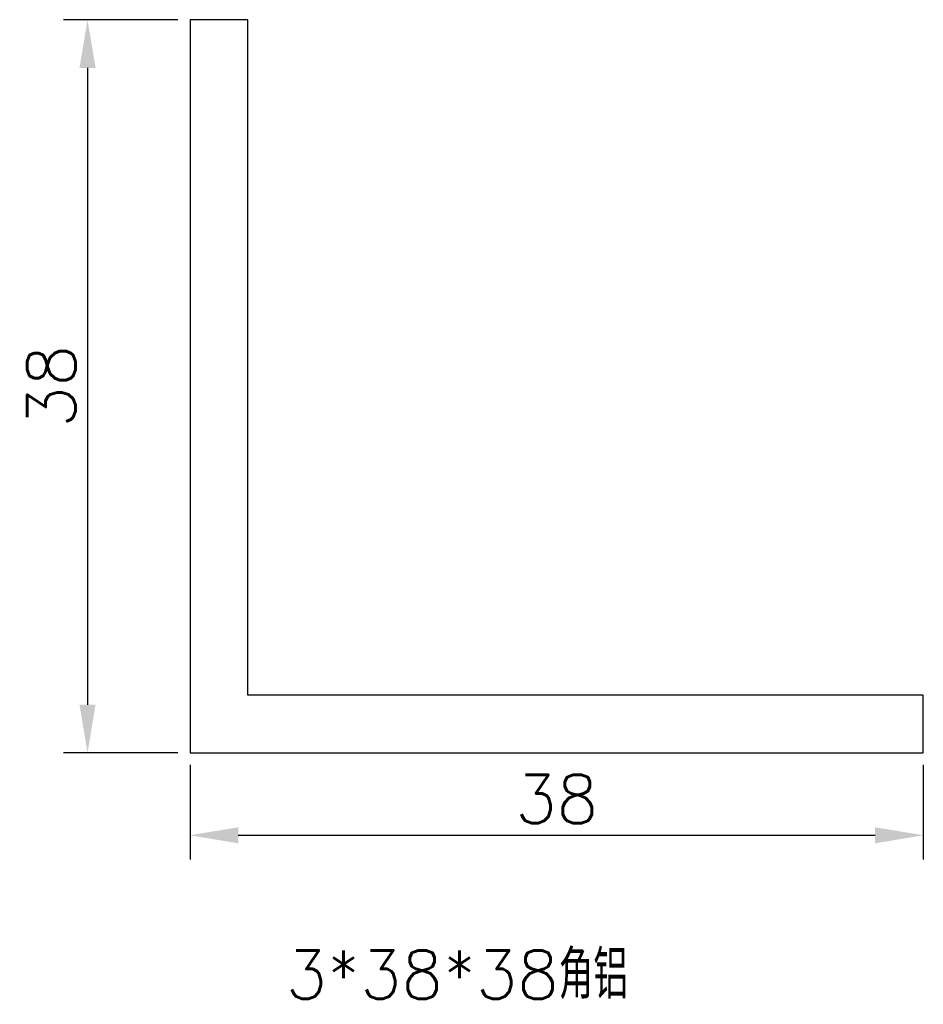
# Model space of a CAD drawing. Header units: millimetres. Extents: x 1596.2 to 1643, y 757 to 808.
import ezdxf

# ---------------------------------------------------------------- set-up
doc = ezdxf.new("R2010")
doc.units = ezdxf.units.MM
doc.styles.get("Standard").update_dxf_attribs({"font": 'txt', "bigfont": 'gbcbig.shx'})
doc.dimstyles.new('ISO-25', dxfattribs={"dimtxt": 2.5, "dimasz": 2.5, "dimexe": 1.25, "dimexo": 0.625, "dimtad": 1, "dimtxsty": 'Standard', "dimcen": 2.5, "dimclrd": 1, "dimclre": 1, "dimclrt": 1, "dimadec": 0, "dimazin": 0, "dimtfac": 1, "dimtmove": 0, "dimatfit": 3, "dimfxl": 1, "dimarcsym": 0})

# ---------------------------------------------------------------- blocks, each defined once
blk = doc.blocks.new('*D4')
at = {"color": 1, "lineweight": -2}
for p, q in [((1604.379, 807.985), (1598.441, 807.985)), ((1599.691, 805.485), (1599.691, 772.485)), ((1604.379, 769.985), (1598.441, 769.985))]:
    blk.add_line(p, q, dxfattribs=at)
at = {"color": 1}
for points in [[(1599.274, 805.485), (1600.108, 805.485), (1599.691, 807.985)], [(1599.274, 772.485), (1600.108, 772.485), (1599.691, 769.985)]]:
    blk.add_solid(points, dxfattribs=at)
at = {"layer": 'Defpoints', "color": 0}
for p in [(1605.004, 807.985), (1599.691, 769.985), (1605.004, 769.985)]:
    blk.add_point(p, dxfattribs=at)
at = {"color": 1, "insert": (1597.816, 788.985), "char_height": 2.5, "attachment_point": 5, "rotation": 90}
blk.add_mtext('38', dxfattribs=at)
blk = doc.blocks.new('*D5')
at = {"color": 1, "lineweight": -2}
for p, q in [((1605.004, 769.36), (1605.004, 764.466)), ((1643.004, 769.36), (1643.004, 764.466)), ((1607.504, 765.716), (1640.504, 765.716))]:
    blk.add_line(p, q, dxfattribs=at)
at = {"color": 1}
for points in [[(1607.504, 766.132), (1607.504, 765.299), (1605.004, 765.716)], [(1640.504, 766.132), (1640.504, 765.299), (1643.004, 765.716)]]:
    blk.add_solid(points, dxfattribs=at)
at = {"layer": 'Defpoints', "color": 0}
for p in [(1605.004, 769.985), (1643.004, 769.985), (1643.004, 765.716)]:
    blk.add_point(p, dxfattribs=at)
at = {"color": 1, "insert": (1624.004, 767.591), "char_height": 2.5, "attachment_point": 5}
blk.add_mtext('38', dxfattribs=at)

msp = doc.modelspace()

# ---------------------------------------------------------------- linework, layer by layer
for p, q in [((1605.004, 807.985), (1605.004, 769.985)), ((1608.004, 807.985), (1605.004, 807.985)), ((1608.004, 772.985), (1608.004, 807.985)), ((1643.004, 772.985), (1608.004, 772.985)), ((1643.004, 769.985), (1643.004, 772.985)), ((1605.004, 769.985), (1643.004, 769.985))]:
    msp.add_line(p, q)

# ---------------------------------------------------------------- texts
at = {"insert": (1609.963, 759.746), "char_height": 2.5, "width": 24.09589, "attachment_point": 1}
msp.add_mtext('3*38*38角铝', dxfattribs=at)

# ---------------------------------------------------------------- dimensions: what is measured, and where the dimension line sits
dim = msp.add_linear_dim(base=(1599.691, 769.985), p1=(1605.004, 807.985), p2=(1605.004, 769.985), angle=90, dimstyle='ISO-25')
dim.commit()
dim.dimension.update_dxf_attribs({"geometry": '*D4', "text_midpoint": (1597.816, 788.985)})
dim = msp.add_linear_dim(base=(1643.004, 765.716), p1=(1605.004, 769.985), p2=(1643.004, 769.985), dimstyle='ISO-25')
dim.commit()
dim.dimension.update_dxf_attribs({"geometry": '*D5', "text_midpoint": (1624.004, 767.591)})

doc.saveas('drawing.dxf')
